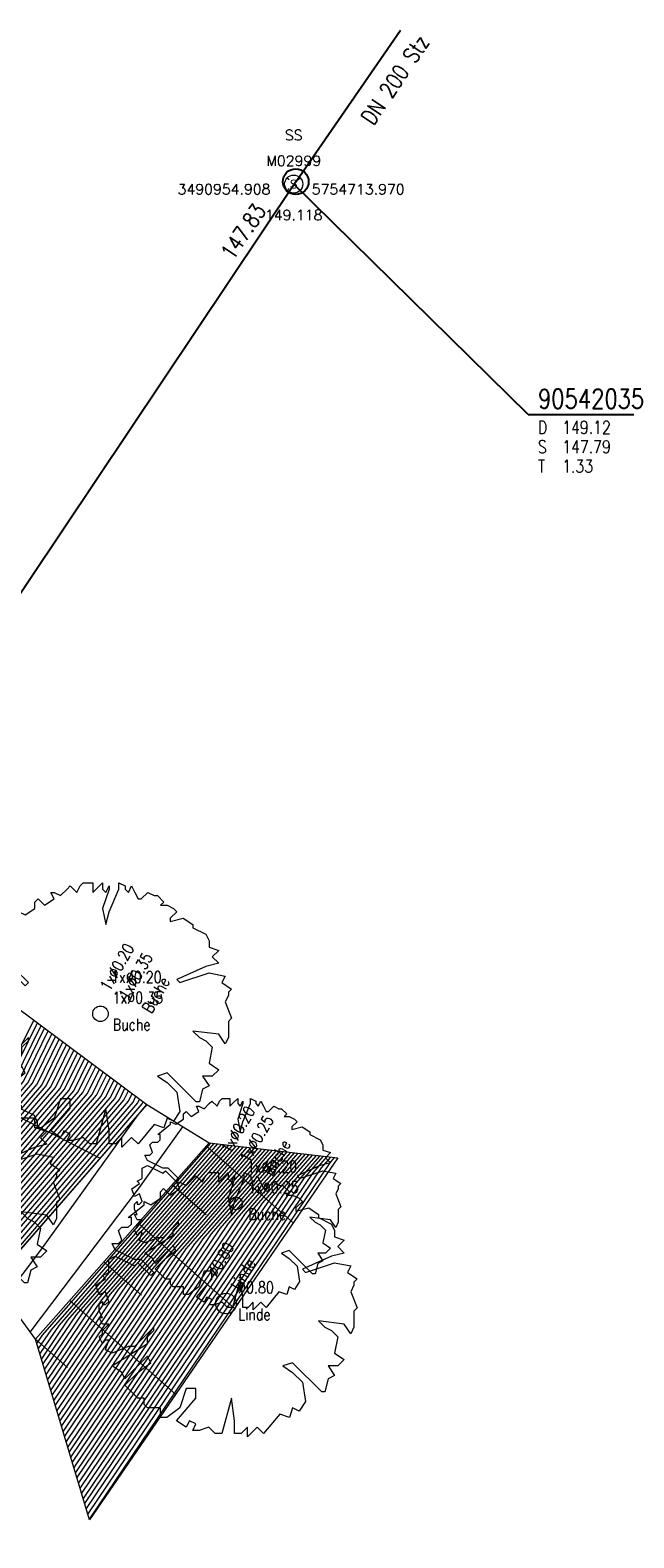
# Model space of a CAD drawing. Header units: metres. Extents: x 3490449 to 3490968, y 5754217 to 5754743.
# Tile 212 of 212: x 3490945 to 3490968, y 5754661 to 5754720. Entities that reach past the tile are written whole.
import ezdxf
from ezdxf.enums import TextEntityAlignment as Align

# ---------------------------------------------------------------- set-up
doc = ezdxf.new("R2010")
doc.units = ezdxf.units.M
doc.header["$LTSCALE"] = 0.25
doc.linetypes.add('Kartierung-07$0$AUSGEZOGEN', pattern=[0])
for name, color, linetype, lineweight, true_color in [('Kartierung-07$0$$BOESCHUNG', 7, 'Continuous', 18, 0x82563a), ('Kartierung-07$0$$BRUCH', 7, 'Continuous', 18, 0x82563a), ('Kartierung-07$0$$HOEHEN_Haupt', 7, 'Continuous', 18, 0x82563a), ('Kartierung-07$0$$HOEHEN_Mittel', 7, 'Continuous', 18, 0x82563a), ('Kartierung-07$0$$P_INF_FL', 7, 'Kartierung-07$0$AUSGEZOGEN', 18, 0x82563a), ('Kartierung-07$0$$P_INF_H_Schacht', 7, 'Kartierung-07$0$AUSGEZOGEN', 18, 0x82563a), ('Kartierung-07$0$$P_INF_NR_Schacht', 7, 'Kartierung-07$0$AUSGEZOGEN', 18, 0x82563a), ('Kartierung-07$0$$P_INF_X', 7, 'Kartierung-07$0$AUSGEZOGEN', 18, 0x82563a), ('Kartierung-07$0$$PKT_SS', 7, 'Continuous', 18, 0x82563a), ('Kartierung-07$0$B_Baum', 7, 'Continuous', 18, 0x82563a), ('Kartierung-07$0$B_Befestigt', 7, 'Continuous', 18, 0x82563a), ('Kartierung-07$0$B_Schrift_Baum', 7, 'Continuous', 18, 0x82563a), ('Kartierung-07$0$B_Schrift_Baum_60Grad', 7, 'Continuous', 18, 0x82563a), ('Kartierung-07$0$Hilfe_DGM', 7, 'Continuous', 18, 0x82563a), ('Kartierung-07$0$SYM_SS', 7, 'Kartierung-07$0$AUSGEZOGEN', 18, 0x82563a)]:
    doc.layers.add(name, color=color, linetype=linetype, lineweight=lineweight, true_color=true_color)
for name, color, linetype, true_color in [('Kartierung-07$0$B_Schachtschrift_SW_AUS', 7, 'Continuous', 0x82563a), ('Kartierung-07$0$B_SW-Leitung_AUS', 7, 'Continuous', 0x82563a), ('Kartierung-07$0$B_SW_Leitung_Schrift_AUS', 7, 'Continuous', 0x82563a)]:
    doc.layers.add(name, color=color, linetype=linetype, true_color=true_color)
doc.layers.add('Kartierung-07$0$B_SW_Schacht', color=7, linetype='Continuous')
doc.styles.add('Kartierung-07$0$2', font='TXT')
doc.styles.add('Kartierung-07$0$STANDARD', font='romans.shx', dxfattribs={"width": 0.8})

# ---------------------------------------------------------------- blocks, each defined once
blk = doc.blocks.new('Kartierung-07$0$PKT_SS')
at = {"layer": 'Kartierung-07$0$SYM_SS'}
for p, q in [((-0.247, 0.247), (-0.177, 0.177)), ((0.177, 0.177), (0.247, 0.247)), ((0.177, 0.177), (0.247, 0.247)), ((-0.247, -0.247), (-0.177, -0.177)), ((0.177, -0.177), (0.247, -0.247))]:
    blk.add_line(p, q, dxfattribs=at)
blk.add_circle((0, 0), 0.35, dxfattribs=at)
at = {"layer": 'Kartierung-07$0$$P_INF_FL', "style": 'Kartierung-07$0$STANDARD'}
blk.add_attdef('CODE', text='', height=0.8, dxfattribs=at).set_placement((0, 1.7), align=Align.CENTER)
at = {"layer": 'Kartierung-07$0$$P_INF_H_Schacht', "style": 'Kartierung-07$0$STANDARD'}
blk.add_attdef('H', text='', height=0.8, dxfattribs=at).set_placement((0, -1.4), align=Align.CENTER)
at = {"layer": 'Kartierung-07$0$$P_INF_NR_Schacht', "style": 'Kartierung-07$0$STANDARD'}
blk.add_attdef('NR', text='', height=0.8, dxfattribs=at).set_placement((0, 0.7), align=Align.CENTER)
at = {"layer": 'Kartierung-07$0$$P_INF_X', "style": 'Kartierung-07$0$STANDARD'}
blk.add_attdef('X', text='', height=0.8, dxfattribs=at).set_placement((-0.9, -0.4), align=Align.RIGHT)
blk.add_attdef('Y', (0.7, -0.4), '', height=0.8, dxfattribs=at)
at = {"layer": 'Kartierung-07$0$SYM_SS', "style": 'Kartierung-07$0$2'}
blk.add_text('S', height=0.35, dxfattribs=at).set_placement((0, -0.178), align=Align.CENTER)
blk = doc.blocks.new('Kartierung-07$0$B_Baum')
at = {"layer": 'Kartierung-07$0$B_Baum'}
blk.add_lwpolyline([(-0.4417, -0.1918), (-0.4667, -0.1793), (-0.4542, -0.1418), (-0.4667, -0.1418), (-0.4792, -0.1543), (-0.4917, -0.1293), (-0.4792, -0.1168), (-0.4792, -0.1043), (-0.4542, -0.0793), (-0.4792, -0.0793), (-0.4917, -0.0543), (-0.4792, -0.0543), (-0.4917, -0.0293), (-0.4917, -0.0043), (-0.4792, 0.0082), (-0.4792, -0.0043), (-0.4667, -0.0043), (-0.4542, 0.0082), (-0.4667, 0.0457), (-0.4917, 0.0332), (-0.5042, 0.0707), (-0.4667, 0.0957), (-0.4792, 0.1082), (-0.4542, 0.1207), (-0.4542, 0.1457), (-0.4542, 0.1707), (-0.4292, 0.1832), (-0.3542, 0.1457), (-0.3417, 0.1582), (-0.2917, 0.1082), (-0.2792, 0.1207), (-0.3292, 0.1707), (-0.3542, 0.1707), (-0.4292, 0.2082), (-0.4417, 0.2332), (-0.4167, 0.2332), (-0.4042, 0.2457), (-0.4167, 0.2832), (-0.4042, 0.2957), (-0.3792, 0.2957), (-0.3667, 0.3082), (-0.3667, 0.3332), (-0.3792, 0.3332), (-0.3167, 0.3832), (-0.3167, 0.3957), (-0.2917, 0.3832), (-0.2542, 0.4082), (-0.2542, 0.4332), (-0.2417, 0.4457), (-0.2167, 0.4207), (-0.1792, 0.4457), (-0.1917, 0.4707), (-0.1792, 0.4707), (-0.1542, 0.4582), (-0.1292, 0.4832), (-0.1167, 0.4957), (-0.0917, 0.4707), (-0.0792, 0.4957), (-0.0667, 0.5082), (-0.0292, 0.5082), (-0.0292, 0.4707), (-0.0167, 0.4832), (0.0083, 0.5082), (0.0083, 0.4832), (0.0208, 0.4707), (0.0333, 0.4957), (0.0333, 0.4832), (0.0083, 0.4082), (0.0208, 0.3457), (0.0333, 0.3957), (0.0708, 0.4832), (0.0708, 0.5082), (0.0958, 0.4957), (0.0958, 0.4832), (0.1083, 0.4707), (0.1208, 0.4957), (0.1333, 0.4707), (0.1458, 0.4457), (0.1583, 0.4457), (0.1833, 0.4707), (0.2083, 0.4582), (0.2208, 0.4582), (0.2458, 0.4332), (0.2333, 0.4207), (0.2583, 0.4207), (0.2833, 0.4082), (0.2958, 0.3957), (0.2708, 0.3707), (0.2708, 0.3582), (0.3208, 0.3707), (0.3583, 0.3457), (0.3583, 0.3332), (0.4083, 0.3082), (0.4208, 0.2832), (0.4208, 0.2582), (0.4583, 0.2457), (0.4333, 0.2207), (0.4583, 0.1957), (0.4083, 0.1832), (0.2958, 0.1332), (0.3083, 0.1207), (0.4208, 0.1582), (0.4833, 0.1457), (0.4708, 0.1207), (0.5083, 0.0957), (0.4958, 0.0832), (0.4958, 0.0707), (0.4833, 0.0457), (0.5083, -0.0168), (0.4958, -0.0293), (0.4958, -0.0918), (0.4833, -0.1168), (0.4583, -0.0793), (0.3583, -0.0668), (0.3833, -0.0918), (0.4083, -0.1043), (0.4333, -0.1293), (0.4208, -0.1918), (0.4583, -0.2168), (0.4333, -0.2418), (0.3958, -0.2418), (0.4208, -0.2793), (0.3958, -0.2918), (0.3833, -0.3418), (0.3708, -0.3418), (0.2583, -0.2293), (0.2208, -0.2418), (0.2583, -0.2668), (0.2958, -0.3043), (0.3083, -0.3793), (0.2833, -0.4168), (0.2583, -0.4043), (0.2458, -0.4418), (0.2083, -0.4293), (0.1458, -0.5043), (0.1208, -0.4793), (0.0833, -0.5168), (0.0833, -0.4793), (0.0583, -0.5043), (0.0333, -0.5043), (0.0333, -0.4543), (0.0208, -0.3668), (-0.0167, -0.5043), (-0.0417, -0.5043), (-0.0667, -0.4793), (-0.1042, -0.4918), (-0.1292, -0.4918), (-0.1167, -0.4668), (-0.1417, -0.4543), (-0.1542, -0.4793), (-0.1917, -0.4543), (-0.1167, -0.3668), (-0.1167, -0.3293), (-0.1542, -0.3293), (-0.1792, -0.4043), (-0.2292, -0.4418), (-0.2542, -0.4418), (-0.2542, -0.4043), (-0.3042, -0.4043), (-0.3167, -0.3918), (-0.3167, -0.3668), (-0.3417, -0.3668), (-0.3917, -0.3168), (-0.3417, -0.2668), (-0.2917, -0.2293), (-0.3042, -0.2043), (-0.3917, -0.2918), (-0.4042, -0.2668), (-0.4417, -0.2418), (-0.3042, -0.1543), (-0.3042, -0.1293), (-0.2792, -0.1043), (-0.2792, -0.0918), (-0.3542, -0.1668), (-0.3792, -0.1668), (-0.4417, -0.1918)], dxfattribs=at)
blk = doc.blocks.new('Kartierung-07$0$B_Schachtbeschriftung')
blk.add_line((0, 0), (8.19, 0))
at = {"style": 'Kartierung-07$0$STANDARD', "width": 0.8}
for s, p in [('D ', (0.75, -0.5)), ('S ', (0.75, -2)), ('T ', (0.75, -3.5))]:
    blk.add_text(s, height=1, dxfattribs=at).set_placement(p, align=Align.TOP_LEFT)
at = {"ltscale": 0.02, "style": 'Kartierung-07$0$STANDARD', "width": 0.8}
for tag, p, height in [('NUMMER', (0.76, 0.48), 1.5), ('DECKEL', (2.63, -1.5), 1), ('SOHLE', (2.63, -3), 1), ('TIEFE', (2.63, -4.5), 1)]:
    blk.add_attdef(tag, p, '', height=height, dxfattribs=at)
at = {"ltscale": 0.02, "style": 'Kartierung-07$0$STANDARD', "width": 0.8, "flags": 1}
blk.add_attdef('FOTO', (1.06, -6.13), '', height=1, dxfattribs=at)

msp = doc.modelspace()

# ---------------------------------------------------------------- linework, layer by layer
at = {"layer": 'Kartierung-07$0$$BOESCHUNG', "ltscale": 0.02}
for p, q in [((3490939.879, 5754680.045), (3490947.406, 5754676.212)), ((3490951.53, 5754676.679), (3490954.89, 5754673.705)), ((3490950.205, 5754675.181), (3490951.517, 5754674.02)), ((3490948.879, 5754673.683), (3490952.611, 5754670.381)), ((3490947.554, 5754672.185), (3490949.003, 5754670.903)), ((3490946.228, 5754670.688), (3490950.331, 5754667.057)), ((3490944.903, 5754669.19, 0.05), (3490946.14, 5754668.095, 0.05))]:
    msp.add_line(p, q, dxfattribs=at)
at = {"layer": 'Kartierung-07$0$$BRUCH', "ltscale": 0.02}
for p, q in [((3490949.222, 5754678.286), (3490943.242, 5754671.457)), ((3490944.903, 5754669.19), (3490951.637, 5754676.799)), ((3490956.614, 5754676.22), (3490946.995, 5754662.191))]:
    msp.add_line(p, q, dxfattribs=at)
at = {"layer": 'Kartierung-07$0$$HOEHEN_Haupt', "ltscale": 0.02}
for points in [[(3490889.361, 5754599.607), (3490901.04, 5754620.251), (3490902.105, 5754621.385), (3490903.582, 5754623.456), (3490905.232, 5754625.932), (3490912.697, 5754636.361), (3490914.281, 5754639.146), (3490915.272, 5754640.473), (3490916.284, 5754641.828), (3490917.745, 5754643.739), (3490922.588, 5754650.903), (3490923.145, 5754651.646), (3490923.558, 5754652.308), (3490924.211, 5754653.891), (3490926.828, 5754657.816), (3490929.059, 5754660.692), (3490930.228, 5754662.199), (3490935.669, 5754668.985), (3490939.295, 5754673.675), (3490940.238, 5754675.001), (3490941.274, 5754676.455), (3490943.727, 5754679.307), (3490944.832, 5754681.563)], [(3490892.688, 5754603.879), (3490902.135, 5754620.578), (3490902.997, 5754621.496), (3490904.191, 5754623.171), (3490905.526, 5754625.174), (3490913.825, 5754636.768), (3490915.135, 5754639.072), (3490915.955, 5754640.17), (3490916.793, 5754641.291), (3490918.001, 5754642.872), (3490923.449, 5754650.93), (3490923.91, 5754651.545), (3490924.253, 5754652.093), (3490924.793, 5754653.404), (3490927.782, 5754657.887), (3490929.626, 5754660.264), (3490930.592, 5754661.51), (3490936.91, 5754669.39), (3490939.941, 5754673.312), (3490940.731, 5754674.42), (3490941.596, 5754675.636), (3490944.612, 5754679.142), (3490945.539, 5754681.035)], [(3490896.015, 5754608.151), (3490903.231, 5754620.906), (3490903.889, 5754621.607), (3490904.801, 5754622.887), (3490905.821, 5754624.416), (3490914.953, 5754637.175), (3490915.99, 5754638.998), (3490916.639, 5754639.867), (3490917.301, 5754640.754), (3490918.258, 5754642.005), (3490924.31, 5754650.957), (3490924.676, 5754651.445), (3490924.947, 5754651.879), (3490925.375, 5754652.917), (3490928.736, 5754657.959), (3490930.193, 5754659.837), (3490930.957, 5754660.822), (3490938.151, 5754669.795), (3490940.588, 5754672.948), (3490941.223, 5754673.839), (3490941.919, 5754674.817), (3490945.498, 5754678.978), (3490946.247, 5754680.507)], [(3490899.341, 5754612.423), (3490904.326, 5754621.234), (3490904.781, 5754621.718), (3490905.411, 5754622.602), (3490906.115, 5754623.659), (3490916.081, 5754637.581), (3490916.844, 5754638.924), (3490917.322, 5754639.564), (3490917.81, 5754640.217), (3490918.514, 5754641.138), (3490925.171, 5754650.984), (3490925.441, 5754651.344), (3490925.641, 5754651.664), (3490925.957, 5754652.431), (3490929.689, 5754658.03), (3490930.76, 5754659.41), (3490931.321, 5754660.133), (3490939.392, 5754670.201), (3490941.235, 5754672.585), (3490941.715, 5754673.258), (3490942.241, 5754673.998), (3490946.383, 5754678.813), (3490946.954, 5754679.979)], [(3490902.668, 5754616.695), (3490905.421, 5754621.562), (3490905.673, 5754621.829), (3490906.021, 5754622.317), (3490906.41, 5754622.901), (3490917.209, 5754637.988), (3490917.699, 5754638.85), (3490918.005, 5754639.26), (3490918.319, 5754639.68), (3490918.771, 5754640.271), (3490926.032, 5754651.012), (3490926.206, 5754651.244), (3490926.335, 5754651.45), (3490926.539, 5754651.944), (3490930.643, 5754658.101), (3490931.327, 5754658.982), (3490931.685, 5754659.445), (3490940.633, 5754670.606), (3490941.882, 5754672.221), (3490942.207, 5754672.678), (3490942.564, 5754673.179), (3490947.269, 5754678.649), (3490947.662, 5754679.451)], [(3490905.995, 5754620.966), (3490906.517, 5754621.889), (3490906.564, 5754621.94), (3490906.63, 5754622.033), (3490906.704, 5754622.143), (3490918.337, 5754638.395), (3490918.553, 5754638.776), (3490918.689, 5754638.957), (3490918.827, 5754639.142), (3490919.027, 5754639.404), (3490926.893, 5754651.039), (3490926.971, 5754651.143), (3490927.029, 5754651.236), (3490927.12, 5754651.457), (3490931.597, 5754658.172), (3490931.894, 5754658.555), (3490932.049, 5754658.756), (3490941.874, 5754671.011), (3490942.529, 5754671.858), (3490942.7, 5754672.097), (3490942.887, 5754672.36), (3490948.154, 5754678.484), (3490948.369, 5754678.923)], [(3490939.909, 5754667.417), (3490943.115, 5754671.416), (3490943.176, 5754671.494), (3490943.192, 5754671.516), (3490943.209, 5754671.541), (3490949.04, 5754678.32), (3490949.076, 5754678.395)], [(3490951.96, 5754676.761), (3490945.817, 5754669.739), (3490945.07, 5754668.631)], [(3490952.667, 5754676.679), (3490947.456, 5754670.722), (3490945.369, 5754667.63)], [(3490953.373, 5754676.597), (3490949.094, 5754671.706), (3490945.669, 5754666.628)], [(3490954.079, 5754676.515), (3490950.732, 5754672.689), (3490945.968, 5754665.626)], [(3490954.785, 5754676.433), (3490952.371, 5754673.673), (3490946.268, 5754664.625)], [(3490955.491, 5754676.351), (3490954.009, 5754674.656), (3490946.567, 5754663.623)], [(3490956.197, 5754676.268), (3490955.647, 5754675.64), (3490946.866, 5754662.622)]]:
    msp.add_lwpolyline(points, dxfattribs=at)
at = {"layer": 'Kartierung-07$0$$HOEHEN_Mittel', "ltscale": 0.02}
for points in [[(3490890.027, 5754600.462), (3490901.259, 5754620.316), (3490902.284, 5754621.407), (3490903.704, 5754623.399), (3490905.291, 5754625.78), (3490912.923, 5754636.442), (3490914.452, 5754639.131), (3490915.409, 5754640.413), (3490916.386, 5754641.721), (3490917.796, 5754643.566), (3490922.76, 5754650.908), (3490923.298, 5754651.626), (3490923.697, 5754652.265), (3490924.328, 5754653.793), (3490927.019, 5754657.83), (3490929.172, 5754660.606), (3490930.301, 5754662.061), (3490935.917, 5754669.066), (3490939.424, 5754673.603), (3490940.337, 5754674.884), (3490941.338, 5754676.291), (3490943.904, 5754679.274), (3490944.973, 5754681.457)], [(3490890.692, 5754601.316), (3490901.478, 5754620.382), (3490902.462, 5754621.429), (3490903.826, 5754623.342), (3490905.35, 5754625.629), (3490913.148, 5754636.524), (3490914.623, 5754639.116), (3490915.545, 5754640.352), (3490916.487, 5754641.614), (3490917.847, 5754643.393), (3490922.932, 5754650.914), (3490923.451, 5754651.606), (3490923.836, 5754652.222), (3490924.444, 5754653.696), (3490927.21, 5754657.845), (3490929.285, 5754660.521), (3490930.374, 5754661.924), (3490936.165, 5754669.147), (3490939.553, 5754673.53), (3490940.435, 5754674.768), (3490941.403, 5754676.127), (3490944.081, 5754679.241), (3490945.115, 5754681.352)], [(3490891.357, 5754602.17), (3490901.697, 5754620.447), (3490902.64, 5754621.452), (3490903.948, 5754623.285), (3490905.409, 5754625.477), (3490913.374, 5754636.605), (3490914.794, 5754639.102), (3490915.682, 5754640.291), (3490916.589, 5754641.506), (3490917.899, 5754643.219), (3490923.105, 5754650.919), (3490923.604, 5754651.586), (3490923.975, 5754652.179), (3490924.561, 5754653.599), (3490927.4, 5754657.859), (3490929.399, 5754660.435), (3490930.447, 5754661.786), (3490936.414, 5754669.228), (3490939.683, 5754673.457), (3490940.534, 5754674.652), (3490941.467, 5754675.963), (3490944.258, 5754679.208), (3490945.256, 5754681.246)], [(3490892.023, 5754603.025), (3490901.916, 5754620.513), (3490902.819, 5754621.474), (3490904.069, 5754623.228), (3490905.467, 5754625.326), (3490913.599, 5754636.686), (3490914.964, 5754639.087), (3490915.819, 5754640.231), (3490916.691, 5754641.399), (3490917.95, 5754643.046), (3490923.277, 5754650.925), (3490923.757, 5754651.566), (3490924.114, 5754652.136), (3490924.677, 5754653.501), (3490927.591, 5754657.873), (3490929.512, 5754660.35), (3490930.519, 5754661.648), (3490936.662, 5754669.309), (3490939.812, 5754673.384), (3490940.632, 5754674.536), (3490941.532, 5754675.799), (3490944.435, 5754679.175), (3490945.398, 5754681.141)], [(3490893.353, 5754604.733), (3490902.354, 5754620.644), (3490903.175, 5754621.518), (3490904.313, 5754623.114), (3490905.585, 5754625.023), (3490914.05, 5754636.849), (3490915.306, 5754639.057), (3490916.092, 5754640.109), (3490916.894, 5754641.184), (3490918.053, 5754642.699), (3490923.621, 5754650.936), (3490924.063, 5754651.525), (3490924.391, 5754652.05), (3490924.91, 5754653.307), (3490927.973, 5754657.902), (3490929.739, 5754660.179), (3490930.665, 5754661.373), (3490937.158, 5754669.471), (3490940.071, 5754673.239), (3490940.829, 5754674.304), (3490941.661, 5754675.472), (3490944.789, 5754679.11), (3490945.681, 5754680.929)], [(3490894.019, 5754605.588), (3490902.573, 5754620.709), (3490903.354, 5754621.54), (3490904.435, 5754623.058), (3490905.644, 5754624.871), (3490914.276, 5754636.93), (3490915.477, 5754639.042), (3490916.229, 5754640.049), (3490916.996, 5754641.076), (3490918.104, 5754642.525), (3490923.793, 5754650.941), (3490924.216, 5754651.505), (3490924.53, 5754652.008), (3490925.026, 5754653.209), (3490928.163, 5754657.916), (3490929.852, 5754660.093), (3490930.738, 5754661.235), (3490937.406, 5754669.552), (3490940.2, 5754673.166), (3490940.927, 5754674.188), (3490941.725, 5754675.308), (3490944.966, 5754679.077), (3490945.822, 5754680.824)], [(3490894.684, 5754606.442), (3490902.792, 5754620.775), (3490903.532, 5754621.563), (3490904.557, 5754623.001), (3490905.703, 5754624.72), (3490914.502, 5754637.012), (3490915.648, 5754639.027), (3490916.365, 5754639.988), (3490917.098, 5754640.969), (3490918.155, 5754642.352), (3490923.966, 5754650.946), (3490924.369, 5754651.485), (3490924.669, 5754651.965), (3490925.142, 5754653.112), (3490928.354, 5754657.93), (3490929.966, 5754660.008), (3490930.811, 5754661.097), (3490937.655, 5754669.633), (3490940.33, 5754673.094), (3490941.026, 5754674.071), (3490941.79, 5754675.144), (3490945.144, 5754679.044), (3490945.964, 5754680.718)], [(3490895.349, 5754607.297), (3490903.012, 5754620.841), (3490903.711, 5754621.585), (3490904.679, 5754622.944), (3490905.762, 5754624.568), (3490914.727, 5754637.093), (3490915.819, 5754639.013), (3490916.502, 5754639.927), (3490917.2, 5754640.862), (3490918.206, 5754642.179), (3490924.138, 5754650.952), (3490924.522, 5754651.465), (3490924.808, 5754651.922), (3490925.259, 5754653.015), (3490928.545, 5754657.944), (3490930.079, 5754659.922), (3490930.884, 5754660.959), (3490937.903, 5754669.714), (3490940.459, 5754673.021), (3490941.124, 5754673.955), (3490941.854, 5754674.98), (3490945.321, 5754679.011), (3490946.105, 5754680.613)], [(3490896.68, 5754609.005), (3490903.45, 5754620.972), (3490904.067, 5754621.629), (3490904.923, 5754622.83), (3490905.88, 5754624.265), (3490915.178, 5754637.256), (3490916.161, 5754638.983), (3490916.775, 5754639.806), (3490917.403, 5754640.647), (3490918.309, 5754641.832), (3490924.482, 5754650.963), (3490924.829, 5754651.425), (3490925.085, 5754651.836), (3490925.491, 5754652.82), (3490928.926, 5754657.973), (3490930.306, 5754659.752), (3490931.029, 5754660.684), (3490938.399, 5754669.876), (3490940.718, 5754672.876), (3490941.321, 5754673.723), (3490941.983, 5754674.653), (3490945.675, 5754678.945), (3490946.388, 5754680.401)], [(3490897.345, 5754609.86), (3490903.669, 5754621.037), (3490904.246, 5754621.651), (3490905.045, 5754622.773), (3490905.939, 5754624.113), (3490915.404, 5754637.337), (3490916.332, 5754638.968), (3490916.912, 5754639.746), (3490917.505, 5754640.539), (3490918.36, 5754641.658), (3490924.654, 5754650.968), (3490924.982, 5754651.405), (3490925.224, 5754651.793), (3490925.608, 5754652.723), (3490929.117, 5754657.987), (3490930.419, 5754659.666), (3490931.102, 5754660.546), (3490938.648, 5754669.957), (3490940.847, 5754672.803), (3490941.42, 5754673.607), (3490942.048, 5754674.489), (3490945.852, 5754678.912), (3490946.53, 5754680.296)], [(3490898.011, 5754610.714), (3490903.888, 5754621.103), (3490904.424, 5754621.674), (3490905.167, 5754622.716), (3490905.997, 5754623.962), (3490915.63, 5754637.419), (3490916.503, 5754638.953), (3490917.049, 5754639.685), (3490917.606, 5754640.432), (3490918.412, 5754641.485), (3490924.827, 5754650.974), (3490925.135, 5754651.384), (3490925.363, 5754651.75), (3490925.724, 5754652.625), (3490929.308, 5754658.001), (3490930.533, 5754659.581), (3490931.175, 5754660.409), (3490938.896, 5754670.039), (3490940.977, 5754672.73), (3490941.518, 5754673.491), (3490942.112, 5754674.325), (3490946.029, 5754678.879), (3490946.671, 5754680.19)], [(3490898.676, 5754611.568), (3490904.107, 5754621.168), (3490904.602, 5754621.696), (3490905.289, 5754622.659), (3490906.056, 5754623.81), (3490915.855, 5754637.5), (3490916.673, 5754638.939), (3490917.185, 5754639.624), (3490917.708, 5754640.324), (3490918.463, 5754641.311), (3490924.999, 5754650.979), (3490925.288, 5754651.364), (3490925.502, 5754651.707), (3490925.84, 5754652.528), (3490929.498, 5754658.016), (3490930.646, 5754659.495), (3490931.248, 5754660.271), (3490939.144, 5754670.12), (3490941.106, 5754672.657), (3490941.617, 5754673.375), (3490942.177, 5754674.161), (3490946.206, 5754678.846), (3490946.813, 5754680.084)], [(3490900.007, 5754613.277), (3490904.545, 5754621.299), (3490904.959, 5754621.74), (3490905.533, 5754622.545), (3490906.174, 5754623.507), (3490916.306, 5754637.663), (3490917.015, 5754638.909), (3490917.459, 5754639.503), (3490917.912, 5754640.109), (3490918.565, 5754640.965), (3490925.343, 5754650.99), (3490925.594, 5754651.324), (3490925.78, 5754651.622), (3490926.073, 5754652.333), (3490929.88, 5754658.044), (3490930.873, 5754659.324), (3490931.394, 5754659.995), (3490939.64, 5754670.282), (3490941.365, 5754672.512), (3490941.813, 5754673.142), (3490942.306, 5754673.834), (3490946.56, 5754678.781), (3490947.096, 5754679.873)], [(3490900.672, 5754614.131), (3490904.764, 5754621.365), (3490905.137, 5754621.762), (3490905.655, 5754622.488), (3490906.233, 5754623.356), (3490916.532, 5754637.744), (3490917.186, 5754638.894), (3490917.595, 5754639.442), (3490918.013, 5754640.002), (3490918.617, 5754640.791), (3490925.515, 5754650.995), (3490925.747, 5754651.304), (3490925.918, 5754651.579), (3490926.19, 5754652.236), (3490930.071, 5754658.058), (3490930.986, 5754659.239), (3490931.466, 5754659.858), (3490939.889, 5754670.363), (3490941.494, 5754672.439), (3490941.912, 5754673.026), (3490942.37, 5754673.67), (3490946.737, 5754678.748), (3490947.237, 5754679.768)], [(3490901.337, 5754614.986), (3490904.983, 5754621.43), (3490905.316, 5754621.785), (3490905.777, 5754622.431), (3490906.292, 5754623.204), (3490916.758, 5754637.825), (3490917.357, 5754638.879), (3490917.732, 5754639.382), (3490918.115, 5754639.895), (3490918.668, 5754640.618), (3490925.688, 5754651.001), (3490925.9, 5754651.284), (3490926.057, 5754651.536), (3490926.306, 5754652.139), (3490930.261, 5754658.073), (3490931.1, 5754659.153), (3490931.539, 5754659.72), (3490940.137, 5754670.444), (3490941.623, 5754672.367), (3490942.01, 5754672.91), (3490942.435, 5754673.506), (3490946.914, 5754678.715), (3490947.379, 5754679.662)], [(3490902.003, 5754615.84), (3490905.202, 5754621.496), (3490905.494, 5754621.807), (3490905.899, 5754622.374), (3490906.351, 5754623.053), (3490916.983, 5754637.907), (3490917.528, 5754638.865), (3490917.869, 5754639.321), (3490918.217, 5754639.787), (3490918.719, 5754640.444), (3490925.86, 5754651.006), (3490926.053, 5754651.264), (3490926.196, 5754651.493), (3490926.422, 5754652.041), (3490930.452, 5754658.087), (3490931.213, 5754659.068), (3490931.612, 5754659.582), (3490940.385, 5754670.525), (3490941.753, 5754672.294), (3490942.109, 5754672.794), (3490942.499, 5754673.342), (3490947.092, 5754678.682), (3490947.52, 5754679.556)], [(3490903.333, 5754617.549), (3490905.64, 5754621.627), (3490905.851, 5754621.851), (3490906.143, 5754622.26), (3490906.469, 5754622.749), (3490917.434, 5754638.069), (3490917.87, 5754638.835), (3490918.142, 5754639.2), (3490918.42, 5754639.572), (3490918.822, 5754640.097), (3490926.204, 5754651.017), (3490926.359, 5754651.223), (3490926.474, 5754651.407), (3490926.655, 5754651.847), (3490930.834, 5754658.115), (3490931.44, 5754658.897), (3490931.758, 5754659.307), (3490940.881, 5754670.687), (3490942.012, 5754672.148), (3490942.306, 5754672.562), (3490942.628, 5754673.015), (3490947.446, 5754678.616), (3490947.803, 5754679.345)], [(3490903.999, 5754618.403), (3490905.859, 5754621.693), (3490906.029, 5754621.873), (3490906.264, 5754622.203), (3490906.527, 5754622.598), (3490917.66, 5754638.151), (3490918.041, 5754638.82), (3490918.279, 5754639.139), (3490918.522, 5754639.465), (3490918.873, 5754639.924), (3490926.376, 5754651.023), (3490926.512, 5754651.203), (3490926.613, 5754651.364), (3490926.771, 5754651.749), (3490931.024, 5754658.13), (3490931.553, 5754658.812), (3490931.831, 5754659.169), (3490941.13, 5754670.768), (3490942.141, 5754672.076), (3490942.404, 5754672.445), (3490942.693, 5754672.851), (3490947.623, 5754678.583), (3490947.944, 5754679.24)], [(3490904.664, 5754619.258), (3490906.079, 5754621.758), (3490906.208, 5754621.896), (3490906.386, 5754622.146), (3490906.586, 5754622.446), (3490917.885, 5754638.232), (3490918.211, 5754638.805), (3490918.415, 5754639.078), (3490918.624, 5754639.357), (3490918.924, 5754639.751), (3490926.549, 5754651.028), (3490926.665, 5754651.183), (3490926.751, 5754651.321), (3490926.888, 5754651.652), (3490931.215, 5754658.144), (3490931.667, 5754658.726), (3490931.904, 5754659.031), (3490941.378, 5754670.849), (3490942.27, 5754672.003), (3490942.503, 5754672.329), (3490942.758, 5754672.687), (3490947.8, 5754678.55), (3490948.086, 5754679.134)], [(3490905.329, 5754620.112), (3490906.298, 5754621.824), (3490906.386, 5754621.918), (3490906.508, 5754622.09), (3490906.645, 5754622.295), (3490918.111, 5754638.313), (3490918.382, 5754638.79), (3490918.552, 5754639.018), (3490918.725, 5754639.25), (3490918.976, 5754639.577), (3490926.721, 5754651.033), (3490926.818, 5754651.163), (3490926.89, 5754651.278), (3490927.004, 5754651.555), (3490931.406, 5754658.158), (3490931.78, 5754658.641), (3490931.976, 5754658.894), (3490941.626, 5754670.93), (3490942.4, 5754671.93), (3490942.601, 5754672.213), (3490942.822, 5754672.523), (3490947.977, 5754678.517), (3490948.227, 5754679.028)], [(3490906.66, 5754621.821), (3490906.736, 5754621.955), (3490906.743, 5754621.962), (3490906.752, 5754621.976), (3490906.763, 5754621.992), (3490918.562, 5754638.476), (3490918.724, 5754638.761), (3490918.825, 5754638.897), (3490918.929, 5754639.035), (3490919.078, 5754639.23), (3490927.065, 5754651.044), (3490927.124, 5754651.123), (3490927.168, 5754651.193), (3490927.237, 5754651.36), (3490931.787, 5754658.187), (3490932.007, 5754658.47), (3490932.122, 5754658.618), (3490942.123, 5754671.092), (3490942.658, 5754671.785), (3490942.798, 5754671.981), (3490942.951, 5754672.196), (3490948.331, 5754678.452), (3490948.51, 5754678.817)], [(3490910.479, 5754626.949), (3490918.788, 5754638.558), (3490918.895, 5754638.746), (3490918.962, 5754638.836), (3490919.031, 5754638.928), (3490919.129, 5754639.057), (3490927.238, 5754651.05), (3490927.277, 5754651.103), (3490927.307, 5754651.15), (3490927.353, 5754651.262), (3490931.978, 5754658.201), (3490932.12, 5754658.384), (3490932.195, 5754658.48), (3490942.371, 5754671.173), (3490942.788, 5754671.712), (3490942.896, 5754671.865), (3490943.016, 5754672.032), (3490948.508, 5754678.419), (3490948.652, 5754678.712)], [(3490914.944, 5754632.953), (3490919.013, 5754638.639), (3490919.066, 5754638.731), (3490919.099, 5754638.775), (3490919.132, 5754638.82), (3490919.181, 5754638.883), (3490927.41, 5754651.055), (3490927.43, 5754651.083), (3490927.445, 5754651.107), (3490927.469, 5754651.165), (3490932.169, 5754658.215), (3490932.234, 5754658.299), (3490932.268, 5754658.343), (3490942.619, 5754671.254), (3490942.917, 5754671.639), (3490942.995, 5754671.749), (3490943.08, 5754671.868), (3490948.685, 5754678.386), (3490948.793, 5754678.606)], [(3490933.375, 5754659.495), (3490942.867, 5754671.335), (3490943.047, 5754671.567), (3490943.093, 5754671.632), (3490943.145, 5754671.704), (3490948.863, 5754678.353), (3490948.935, 5754678.5)], [(3490943.721, 5754670.804), (3490945.112, 5754672.647), (3490948.877, 5754677.892), (3490949.217, 5754678.287), (3490949.218, 5754678.289)], [(3490944.698, 5754669.47), (3490948.928, 5754675.075), (3490950.616, 5754677.427)], [(3490951.678, 5754676.794), (3490945.162, 5754669.345), (3490944.95, 5754669.032)], [(3490951.819, 5754676.778), (3490945.49, 5754669.542), (3490945.01, 5754668.831)], [(3490952.102, 5754676.745), (3490946.145, 5754669.935), (3490945.13, 5754668.431)], [(3490952.243, 5754676.729), (3490946.473, 5754670.132), (3490945.19, 5754668.23)], [(3490952.384, 5754676.712), (3490946.8, 5754670.329), (3490945.25, 5754668.03)], [(3490952.525, 5754676.696), (3490947.128, 5754670.526), (3490945.31, 5754667.83)], [(3490952.808, 5754676.663), (3490947.783, 5754670.919), (3490945.429, 5754667.429)], [(3490952.949, 5754676.646), (3490948.111, 5754671.116), (3490945.489, 5754667.229)], [(3490953.09, 5754676.63), (3490948.439, 5754671.312), (3490945.549, 5754667.029)], [(3490953.232, 5754676.614), (3490948.766, 5754671.509), (3490945.609, 5754666.828)], [(3490953.514, 5754676.581), (3490949.422, 5754671.902), (3490945.729, 5754666.428)], [(3490953.655, 5754676.564), (3490949.749, 5754672.099), (3490945.789, 5754666.227)], [(3490953.796, 5754676.548), (3490950.077, 5754672.296), (3490945.848, 5754666.027)], [(3490953.938, 5754676.531), (3490950.405, 5754672.493), (3490945.908, 5754665.827)], [(3490954.22, 5754676.498), (3490951.06, 5754672.886), (3490946.028, 5754665.426)], [(3490954.361, 5754676.482), (3490951.388, 5754673.083), (3490946.088, 5754665.226)], [(3490954.503, 5754676.466), (3490951.715, 5754673.279), (3490946.148, 5754665.025)], [(3490954.644, 5754676.449), (3490952.043, 5754673.476), (3490946.208, 5754664.825)], [(3490954.926, 5754676.416), (3490952.698, 5754673.869), (3490946.327, 5754664.425)], [(3490955.068, 5754676.4), (3490953.026, 5754674.066), (3490946.387, 5754664.224)], [(3490955.209, 5754676.383), (3490953.354, 5754674.263), (3490946.447, 5754664.024)], [(3490955.35, 5754676.367), (3490953.681, 5754674.46), (3490946.507, 5754663.824)], [(3490955.632, 5754676.334), (3490954.337, 5754674.853), (3490946.627, 5754663.423)], [(3490955.774, 5754676.318), (3490954.664, 5754675.05), (3490946.687, 5754663.223)], [(3490955.915, 5754676.301), (3490954.992, 5754675.246), (3490946.747, 5754663.022)], [(3490956.056, 5754676.285), (3490955.32, 5754675.443), (3490946.806, 5754662.822)], [(3490956.339, 5754676.252), (3490955.975, 5754675.836), (3490946.926, 5754662.421)], [(3490956.48, 5754676.236), (3490956.303, 5754676.033), (3490946.986, 5754662.221)]]:
    msp.add_lwpolyline(points, dxfattribs=at)
at = {"layer": 'Kartierung-07$0$B_Baum'}
for centre, radius in [((3490947.418, 5754681.806, 148.676), 0.3), ((3490952.671, 5754674.458, 144.429), 0.25), ((3490952.285, 5754670.573, 145.325), 0.4)]:
    msp.add_circle(centre, radius, dxfattribs=at)
at = {"layer": 'Kartierung-07$0$B_Befestigt', "ltscale": 0.02}
for points in [[(3490949.222, 5754678.286), (3490943.242, 5754671.457)], [(3490944.903, 5754669.19), (3490951.637, 5754676.799)], [(3490956.614, 5754676.22), (3490946.995, 5754662.191)]]:
    msp.add_lwpolyline(points, dxfattribs=at)
at = {"layer": 'Kartierung-07$0$B_Schachtschrift_SW_AUS', "ltscale": 0.02, "elevation": 149.118}
msp.add_lwpolyline([(3490963.998, 5754705.035), (3490954.908, 5754713.97)], dxfattribs=at)
at = {"layer": 'Kartierung-07$0$B_SW-Leitung_AUS', "ltscale": 0.02}
for q in [(3490959.044, 5754719.936), (3490931.944, 5754679.596)]:
    msp.add_line((3490954.987, 5754714.062), q, dxfattribs=at)
at = {"layer": 'Kartierung-07$0$B_SW_Schacht', "ltscale": 0.02}
msp.add_circle((3490954.987, 5754714.062), 0.5, dxfattribs=at)
at = {"layer": 'Kartierung-07$0$Hilfe_DGM', "ltscale": 0.02}
msp.add_lwpolyline([(3490941.803, 5754683.824), (3490949.222, 5754678.286), (3490951.637, 5754676.799), (3490956.614, 5754676.22), (3490946.995, 5754662.191), (3490944.903, 5754669.19), (3490943.242, 5754671.457)], dxfattribs=at)

# ---------------------------------------------------------------- block references
at = {"layer": 'Kartierung-07$0$$PKT_SS'}
ref = msp.add_blockref('Kartierung-07$0$PKT_SS', (3490954.908, 5754713.97, 149.118), dxfattribs=at)
ref.add_attrib('Y', '5754713.970', (3490955.608, 5754713.57, 149.118), dxfattribs={"layer": 'Kartierung-07$0$$P_INF_X', "height": 0.4, "style": 'Kartierung-07$0$STANDARD'})
ref.add_attrib('X', '3490954.908', dxfattribs={"layer": 'Kartierung-07$0$$P_INF_X', "height": 0.4, "style": 'Kartierung-07$0$STANDARD'}).set_placement((3490954.008, 5754713.57, 149.118), align=Align.RIGHT)
ref.add_attrib('H', '149.118', dxfattribs={"layer": 'Kartierung-07$0$$P_INF_H_Schacht', "height": 0.4, "style": 'Kartierung-07$0$STANDARD'}).set_placement((3490954.908, 5754712.57, 149.118), align=Align.CENTER)
ref.add_attrib('CODE', 'SS', dxfattribs={"layer": 'Kartierung-07$0$$P_INF_FL', "height": 0.4, "style": 'Kartierung-07$0$STANDARD'}).set_placement((3490954.908, 5754715.67, 149.118), align=Align.CENTER)
ref.add_attrib('NR', 'M02999', dxfattribs={"layer": 'Kartierung-07$0$$P_INF_NR_Schacht', "height": 0.4, "style": 'Kartierung-07$0$STANDARD'}).set_placement((3490954.908, 5754714.67, 149.118), align=Align.CENTER)
at = {"layer": 'Kartierung-07$0$B_Baum'}
for p, xscale, yscale, zscale in [((3490947.418, 5754681.806, 304.824), 10, 10, 10), ((3490940.763, 5754674.79, 304.988), 10, 10, 10), ((3490952.671, 5754674.458, 300.577), 8, 8, 8), ((3490952.285, 5754670.573, 301.473), 10, 10, 10)]:
    msp.add_blockref('Kartierung-07$0$B_Baum', p, dxfattribs=dict(at, xscale=xscale, yscale=yscale, zscale=zscale))
at = {"layer": 'Kartierung-07$0$B_Schachtschrift_SW_AUS', "ltscale": 0.02, "xscale": 0.5, "yscale": 0.5, "zscale": 0.5}
msp.add_blockref('Kartierung-07$0$B_Schachtbeschriftung', (3490963.998, 5754705.035, 149.118), dxfattribs=at).add_auto_attribs({'NUMMER': '90542035', 'DECKEL': '149.12', 'SOHLE': '147.79', 'TIEFE': '1.33'})

# ---------------------------------------------------------------- texts
at = {"layer": 'Kartierung-07$0$B_Schrift_Baum', "char_height": 0.45, "attachment_point": 1, "style": 'Kartierung-07$0$STANDARD'}
for s, insert, width in [('1x%%c0.20', (3490947.831, 5754683.453, 209.81), 2.17211), ('1x%%c0.35', (3490947.885, 5754682.655), 2.17211), ('Buche', (3490947.895, 5754681.612, -8.559), 2.01912), ('1x%%c0.20', (3490953.084, 5754676.105, 205.563), 2.17211), ('1x%%c0.25', (3490953.138, 5754675.307, -4.247), 2.17211), ('Buche', (3490953.148, 5754674.264, -12.806), 2.01912), ('%%c0.80', (3490952.752, 5754671.422, -3.351), 2.17211), ('Linde', (3490952.762, 5754670.379, -11.91), 2.01912)]:
    msp.add_mtext(s, dxfattribs=dict(at, insert=insert, width=width))
at = {"layer": 'Kartierung-07$0$B_Schrift_Baum_60Grad', "char_height": 0.45, "attachment_point": 1, "rotation": 60, "style": 'Kartierung-07$0$STANDARD'}
for s, insert, width in [('1x%%c0.20', (3490947.38, 5754682.882, 209.81), 2.17211), ('1x%%c0.35', (3490948.098, 5754682.53), 2.17211), ('Buche', (3490949.007, 5754682.017, -8.559), 2.01912), ('1x%%c0.20', (3490952.066, 5754676.575, 205.563), 2.17211), ('1x%%c0.25', (3490952.784, 5754676.224, -4.247), 2.17211), ('Buche', (3490953.692, 5754675.711, -12.806), 2.01912), ('%%c0.80', (3490951.538, 5754671.793, -3.351), 2.17211), ('Linde', (3490952.446, 5754671.28, -11.91), 2.01912)]:
    msp.add_mtext(s, dxfattribs=dict(at, insert=insert, width=width))
at = {"layer": 'Kartierung-07$0$B_SW_Leitung_Schrift_AUS', "ltscale": 0.02, "style": 'Kartierung-07$0$STANDARD', "width": 0.8}
for s, p in [('DN 200 Stz', (3490957.993, 5754716.203)), ('147.83', (3490952.555, 5754710.977))]:
    msp.add_text(s, height=0.625, rotation=56, dxfattribs=at).set_placement(p)

doc.saveas('drawing.dxf')
